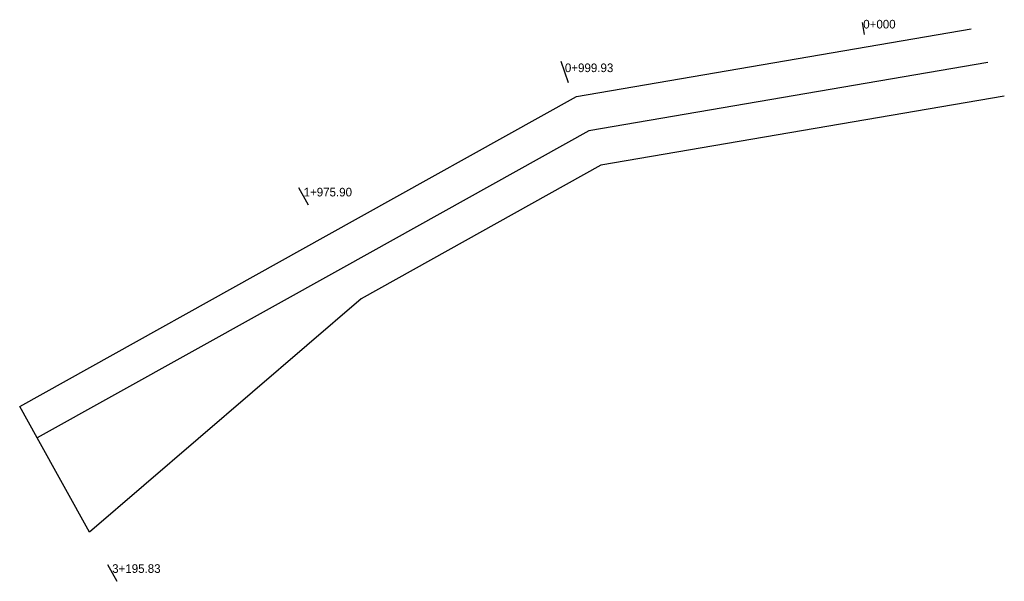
# Model space of a CAD drawing. Extents: x 512390 to 515816, y 196847 to 198799.
import ezdxf

# ---------------------------------------------------------------- set-up
doc = ezdxf.new("R2010")
doc.units = 0
doc.layers.get('0').update_dxf_attribs({"linetype": 'CONTINUOUS'})
doc.layers.add('CLAMCREEK_CHANNEL_STATION_', color=18, linetype='CONTINUOUS')
doc.layers.add('CLAMCREEK_STATIONPOINT', color=81, linetype='CONTINUOUS')

# ---------------------------------------------------------------- blocks, each defined once
blk = doc.blocks.new('CLAMCREEK_CHANNEL_STATION_')
at = {"layer": 'CLAMCREEK_CHANNEL_STATION_'}
for p, q in [((515321.7, 198789.7), (515329, 198747.2)), ((514300.3, 198580), (514274.4, 198653.6)), ((513394.9, 198154.6), (513361.5, 198214.6)), ((512695.8, 196905.1), (512728.3, 196846.7))]:
    blk.add_line(p, q, dxfattribs=at)
for points in [[(515816.1, 198533, 0), (514412.2, 198292.8, 0), (513578, 197828.8, 0), (512633.4, 197017.3, 0), (512451.1, 197345, 0), (512390.4, 197454.2, 0), (513456.4, 198047.2, 0), (514328, 198532, 0), (515701.2, 198767.1, 0)], [(515758.7, 198650, 0), (514370.1, 198412.4, 0), (513517.2, 197938, 0), (512451.1, 197345, 0)]]:
    blk.add_polyline3d(points, dxfattribs=at)

msp = doc.modelspace()

# ---------------------------------------------------------------- block references
msp.add_blockref('CLAMCREEK_CHANNEL_STATION_', (0, 0))

# ---------------------------------------------------------------- texts
at = {"layer": 'CLAMCREEK_STATIONPOINT', "color": 0}
for s, p in [('0+000', (515325.3, 198768.5)), ('0+999.93', (514287.3, 198616.8)), ('1+975.90', (513378.2, 198184.6)), ('3+195.83', (512712.1, 196875.9))]:
    msp.add_text(s, height=30, dxfattribs=at).set_placement(p)

doc.saveas('drawing.dxf')
